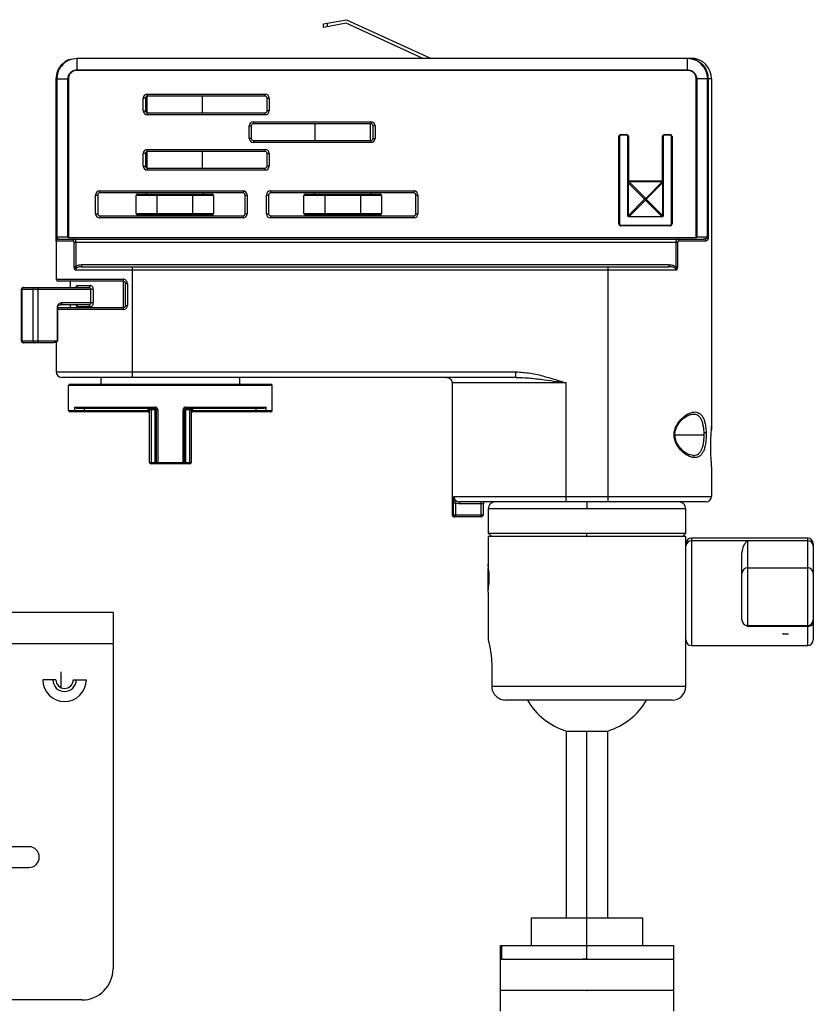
# Model space of a CAD drawing. Header units: millimetres. Extents: x -120 to 136, y -37 to 210.
# Tile 8 of 8: x -1 to 114, y 67 to 210. Entities that reach past the tile are written whole.
import ezdxf

# ---------------------------------------------------------------- set-up
doc = ezdxf.new("R2010")
doc.units = ezdxf.units.MM
doc.header["$PDSIZE"] = -1

msp = doc.modelspace()

# ---------------------------------------------------------------- linework, layer by layer
at = {"color": 7, "linetype": 'Continuous', "lineweight": 25}
for p, q in [((42.98, 209.13), (46.31, 209.74)), ((46.25, 209.22), (42.98, 208.62)), ((43.48, 209.22), (43.48, 208.71)), ((57.24, 204.19), (46.25, 209.22)), ((46.31, 209.74), (58.44, 204.19)), ((42.98, 208.62), (42.98, 209.13)), ((7.34, 204.19), (96.04, 204.19)), ((95.54, 204.11), (7.34, 204.11)), ((7.34, 204.11), (7.34, 202.49)), ((95.54, 204.11), (95.54, 202.49)), ((95.57, 204.19), (95.84, 204.16)), ((7.34, 202.49), (95.54, 202.49)), ((95.54, 202.42), (7.34, 202.42)), ((4.34, 178.34), (4.34, 201.19)), ((4.42, 201.19), (6.04, 201.19)), ((4.42, 201.19), (4.42, 178.34)), ((6.04, 178.34), (6.04, 201.19)), ((6.11, 201.19), (6.11, 178.34)), ((96.83, 178.34), (96.83, 201.19)), ((96.9, 201.19), (96.9, 178.34)), ((98.47, 201.19), (96.9, 201.19)), ((98.47, 178.34), (98.47, 201.19)), ((98.56, 201.19), (98.56, 178.34)), ((99.04, 201.19), (98.56, 201.19)), ((99.04, 201.19), (99.04, 150.98)), ((16.93, 196.59), (16.93, 198.39)), ((17.23, 198.39), (16.93, 198.39)), ((17.23, 198.39), (17.23, 196.59)), ((17.49, 196.29), (17.49, 198.68)), ((17.53, 198.99), (34.53, 198.99)), ((17.53, 198.69), (17.53, 198.99)), ((34.53, 198.69), (17.53, 198.69)), ((25.49, 196.29), (25.49, 198.69)), ((34.53, 198.69), (34.53, 198.99)), ((34.83, 196.59), (34.83, 198.39)), ((34.83, 198.39), (35.13, 198.39)), ((35.13, 198.39), (35.13, 196.59)), ((16.93, 196.59), (17.23, 196.59)), ((35.13, 196.59), (34.83, 196.59)), ((17.53, 195.99), (17.53, 196.29)), ((17.53, 196.29), (34.53, 196.29)), ((34.53, 195.99), (17.53, 195.99)), ((34.53, 195.99), (34.53, 196.29)), ((32.23, 192.59), (32.23, 194.39)), ((32.23, 194.39), (32.53, 194.39)), ((32.53, 194.39), (32.53, 192.59)), ((32.83, 194.99), (49.83, 194.99)), ((32.83, 194.99), (32.83, 194.69)), ((49.83, 194.69), (32.83, 194.69)), ((41.74, 192.29), (41.74, 194.69)), ((49.74, 192.29), (49.74, 194.69)), ((49.83, 194.99), (49.83, 194.69)), ((50.43, 194.39), (50.13, 194.39)), ((50.13, 192.59), (50.13, 194.39)), ((50.43, 194.39), (50.43, 192.59)), ((32.53, 192.59), (32.23, 192.59)), ((32.83, 192.29), (49.83, 192.29)), ((32.83, 192.29), (32.83, 191.99)), ((49.83, 192.29), (49.83, 191.99)), ((50.13, 192.59), (50.43, 192.59)), ((85.64, 180.24), (85.64, 192.84)), ((85.64, 192.84), (85.74, 192.84)), ((85.74, 192.84), (85.74, 180.24)), ((85.94, 193.14), (86.74, 193.14)), ((85.94, 193.14), (85.94, 193.04)), ((86.74, 193.04), (85.94, 193.04)), ((86.74, 193.14), (86.74, 193.04)), ((87.04, 192.84), (86.94, 192.84)), ((86.94, 186.42), (86.94, 192.84)), ((87.04, 192.84), (87.04, 186.42)), ((91.94, 186.42), (91.94, 192.84)), ((92.04, 192.84), (91.94, 192.84)), ((92.04, 192.84), (92.04, 186.42)), ((92.24, 193.14), (93.04, 193.14)), ((92.24, 193.04), (92.24, 193.14)), ((93.04, 193.04), (92.24, 193.04)), ((93.04, 193.04), (93.04, 193.14)), ((93.24, 192.84), (93.34, 192.84)), ((93.24, 180.24), (93.24, 192.84)), ((93.34, 192.84), (93.34, 180.24)), ((17.53, 190.99), (34.53, 190.99)), ((17.53, 190.69), (17.53, 190.99)), ((49.83, 191.99), (32.83, 191.99)), ((34.53, 190.69), (34.53, 190.99)), ((16.93, 188.59), (16.93, 190.39)), ((17.23, 190.39), (16.93, 190.39)), ((17.23, 190.39), (17.23, 188.59)), ((17.49, 188.29), (17.49, 190.68)), ((34.53, 190.69), (17.53, 190.69)), ((25.49, 188.29), (25.49, 190.69)), ((34.83, 190.39), (35.13, 190.39)), ((34.83, 188.59), (34.83, 190.39)), ((35.13, 190.39), (35.13, 188.59)), ((16.93, 188.59), (17.23, 188.59)), ((17.53, 187.99), (17.53, 188.29)), ((17.53, 188.29), (34.53, 188.29)), ((34.53, 187.99), (17.53, 187.99)), ((34.53, 187.99), (34.53, 188.29)), ((35.13, 188.59), (34.83, 188.59)), ((87.04, 186.42), (86.94, 186.42)), ((86.94, 186.14), (86.97, 186.14)), ((86.94, 181.44), (86.94, 186.14)), ((86.97, 186.14), (86.97, 181.44)), ((89.35, 183.79), (86.98, 186.16)), ((87.12, 186.3), (89.53, 183.89)), ((87.14, 186.44), (87.14, 186.31)), ((87.14, 186.44), (91.84, 186.44)), ((87.14, 186.34), (91.84, 186.34)), ((91.84, 186.31), (87.14, 186.31)), ((89.53, 183.89), (91.91, 186.28)), ((91.99, 186.21), (89.6, 183.82)), ((91.84, 186.44), (91.84, 186.31)), ((92.04, 186.42), (91.94, 186.42)), ((92.01, 181.44), (92.01, 186.14)), ((92.01, 186.14), (92.04, 186.14)), ((92.04, 186.14), (92.04, 181.44)), ((10.04, 181.69), (10.04, 184.39)), ((10.04, 184.39), (10.34, 184.39)), ((10.34, 184.39), (10.34, 181.69)), ((10.64, 184.99), (31.34, 184.99)), ((10.64, 184.99), (10.64, 184.69)), ((31.34, 184.69), (10.64, 184.69)), ((27.09, 184.34), (15.89, 184.34)), ((15.89, 181.74), (15.89, 184.34)), ((16.09, 184.54), (26.89, 184.54)), ((18.89, 184.54), (18.89, 181.54)), ((24.09, 181.54), (24.09, 184.54)), ((27.09, 184.34), (27.09, 181.74)), ((31.34, 184.99), (31.34, 184.69)), ((31.64, 184.39), (31.94, 184.39)), ((31.64, 181.69), (31.64, 184.39)), ((31.94, 184.39), (31.94, 181.69)), ((34.72, 181.69), (34.72, 184.39)), ((34.72, 184.39), (35.02, 184.39)), ((35.02, 184.39), (35.02, 181.69)), ((35.32, 184.99), (56.02, 184.99)), ((35.32, 184.99), (35.32, 184.69)), ((56.02, 184.69), (35.32, 184.69)), ((51.34, 184.34), (40.14, 184.34)), ((40.14, 181.74), (40.14, 184.34)), ((40.34, 184.54), (51.14, 184.54)), ((43.14, 184.54), (43.14, 181.54)), ((48.34, 181.54), (48.34, 184.54)), ((51.34, 184.34), (51.34, 181.74)), ((56.02, 184.99), (56.02, 184.69)), ((56.32, 184.39), (56.62, 184.39)), ((56.32, 181.69), (56.32, 184.39)), ((56.62, 184.39), (56.62, 181.69)), ((86.98, 181.41), (89.35, 183.79)), ((89.49, 183.65), (87.12, 181.27)), ((91.87, 181.27), (89.49, 183.65)), ((89.6, 183.82), (92.01, 181.41)), ((10.04, 181.69), (10.34, 181.69)), ((10.64, 181.39), (10.64, 181.09)), ((10.64, 181.39), (31.34, 181.39)), ((31.34, 181.09), (10.64, 181.09)), ((15.89, 181.74), (27.09, 181.74)), ((26.89, 181.54), (16.09, 181.54)), ((31.34, 181.39), (31.34, 181.09)), ((31.64, 181.69), (31.94, 181.69)), ((34.72, 181.69), (35.02, 181.69)), ((35.32, 181.39), (56.02, 181.39)), ((35.32, 181.39), (35.32, 181.09)), ((56.02, 181.09), (35.32, 181.09)), ((40.14, 181.74), (51.34, 181.74)), ((51.14, 181.54), (40.34, 181.54)), ((56.02, 181.39), (56.02, 181.09)), ((56.32, 181.69), (56.62, 181.69)), ((86.94, 181.44), (86.97, 181.44)), ((87.14, 181.27), (91.84, 181.27)), ((87.14, 181.27), (87.14, 181.24)), ((91.84, 181.24), (87.14, 181.24)), ((91.84, 181.27), (91.84, 181.24)), ((92.01, 181.44), (92.04, 181.44)), ((85.64, 180.24), (85.74, 180.24)), ((85.94, 180.04), (85.94, 179.94)), ((85.94, 180.04), (93.04, 180.04)), ((93.04, 179.94), (85.94, 179.94)), ((93.04, 180.04), (93.04, 179.94)), ((93.24, 180.24), (93.34, 180.24)), ((4.34, 178.34), (6.11, 178.34)), ((4.65, 178.04), (97.94, 178.04)), ((6.02, 178.26), (6.1, 178.24)), ((6.1, 178.24), (96.85, 178.24)), ((96.83, 178.34), (98.56, 178.34)), ((96.91, 178.26), (96.85, 178.24)), ((4.34, 177.75), (4.34, 172.23)), ((6.77, 177.74), (4.35, 177.74)), ((6.94, 174.07), (6.94, 177.54)), ((94.11, 177.54), (6.94, 177.54)), ((7.17, 177.54), (7.17, 174.07)), ((93.91, 174), (93.91, 177.54)), ((94.11, 177.54), (94.11, 174)), ((98.22, 177.74), (94.33, 177.74)), ((6.94, 174.07), (7.17, 174.07)), ((8, 174.34), (92.88, 174.34)), ((8, 174.34), (8, 174.04)), ((8, 174.04), (92.88, 174.04)), ((15.34, 174.04), (15.34, 158.04)), ((84.04, 174.04), (84.04, 140.04)), ((92.88, 174.34), (92.88, 174.04)), ((93.91, 174), (94.11, 174)), ((4.34, 172.23), (14.01, 172.23)), ((93.94, 173.54), (7.12, 173.54)), ((-0.41, 171.04), (9.04, 171.04)), ((14.04, 171.93), (4.64, 171.93)), ((6.34, 171.93), (6.34, 171.04)), ((7.42, 171.34), (9.23, 171.34)), ((14.05, 168.13), (14.05, 171.93)), ((14.34, 168.43), (14.34, 171.63)), ((14.34, 171.63), (14.62, 171.63)), ((14.62, 171.63), (14.62, 168.43)), ((-0.71, 170.74), (-0.71, 163.34)), ((9.7, 170.74), (-0.71, 170.74)), ((-0.59, 163.34), (-0.59, 170.74)), ((1.02, 163.34), (1.02, 170.74)), ((1.72, 163.34), (1.72, 170.74)), ((9.33, 168.84), (9.33, 170.74)), ((9.7, 170.74), (9.7, 168.84)), ((4.52, 163.34), (4.52, 168.24)), ((4.56, 163.34), (4.56, 168.24)), ((4.64, 168.13), (14.04, 168.13)), ((4.84, 168.53), (4.97, 168.54)), ((9.04, 168.54), (4.97, 168.54)), ((5.16, 168.84), (9.7, 168.84)), ((6.34, 168.54), (6.34, 168.13)), ((9.23, 168.24), (7.42, 168.24)), ((14.34, 168.43), (14.62, 168.43)), ((14.01, 167.83), (4.56, 167.83)), ((-0.71, 163.34), (4.56, 163.34)), ((3.86, 163.04), (-0.41, 163.04)), ((3.96, 163.04), (3.86, 163.04)), ((3.95, 163.04), (3.86, 163.04)), ((4.34, 163.15), (4.34, 158.84)), ((4.34, 158.84), (70.78, 158.84)), ((70.78, 158.04), (5.14, 158.04)), ((10.84, 157.04), (10.84, 158.04)), ((30.84, 158.04), (30.84, 157.04)), ((70.78, 158.04), (70.78, 158.84)), ((70.78, 158.04), (71.04, 158.03)), ((35.55, 156.84), (6.14, 156.84)), ((6.14, 153.24), (6.14, 156.84)), ((6.34, 157.04), (35.35, 157.04)), ((35.55, 153.24), (35.55, 156.84)), ((78.04, 157.24), (61.55, 157.24)), ((61.55, 157.24), (61.55, 138.19)), ((78.04, 140.04), (78.04, 157.24)), ((7.02, 153.74), (18.61, 153.74)), ((7.02, 153.24), (7.02, 153.74)), ((23.07, 153.74), (34.67, 153.74)), ((34.67, 153.24), (34.67, 153.74)), ((6.14, 153.24), (17.84, 153.24)), ((17.64, 153.04), (6.34, 153.04)), ((18.64, 153.54), (7.49, 153.54)), ((8.43, 153.04), (8.43, 153.54)), ((17.64, 153.04), (17.64, 153.54)), ((19.02, 153.34), (17.84, 153.34)), ((17.84, 145.74), (17.84, 153.34)), ((18.04, 153.54), (18.04, 145.54)), ((18.64, 145.54), (18.64, 153.54)), ((18.84, 145.74), (18.84, 153.34)), ((19.02, 153.34), (19.02, 145.74)), ((22.67, 145.74), (22.67, 153.34)), ((23.84, 153.34), (22.67, 153.34)), ((22.84, 153.34), (22.84, 145.74)), ((34.2, 153.54), (23.04, 153.54)), ((23.04, 153.54), (23.04, 145.54)), ((23.64, 145.54), (23.64, 153.54)), ((23.84, 153.34), (23.84, 145.74)), ((23.84, 153.24), (35.55, 153.24)), ((24.04, 153.54), (24.04, 153.04)), ((35.35, 153.04), (24.04, 153.04)), ((33.26, 153.04), (33.26, 153.54)), ((96.36, 152.69), (96.22, 152.71)), ((93.76, 149.74), (97.97, 149.74)), ((97.97, 149.74), (97.97, 150.07)), ((17.84, 145.74), (23.84, 145.74)), ((23.64, 145.54), (18.04, 145.54)), ((99.04, 145.1), (99.04, 140.84)), ((61.73, 138.19), (61.73, 139.92)), ((61.73, 139.92), (62.03, 139.92)), ((61.81, 140.84), (99.04, 140.84)), ((62.03, 139.92), (62.03, 137.89)), ((98.24, 140.04), (62.64, 140.04)), ((62.64, 140.04), (62.64, 139.74)), ((66.04, 139.74), (62.64, 139.74)), ((65.74, 137.89), (65.74, 140.04)), ((66.04, 139.74), (66.04, 138.19)), ((81.01, 140.04), (81.01, 139.04)), ((61.55, 138.19), (66.04, 138.19)), ((66.77, 139.04), (66.77, 135.54)), ((95.32, 139.04), (66.77, 139.04)), ((95.32, 135.54), (95.32, 139.04)), ((65.74, 137.89), (61.85, 137.89)), ((66.77, 135.54), (67.27, 135.04)), ((66.77, 135.54), (95.32, 135.54)), ((81.01, 135.04), (81.01, 135.54)), ((94.82, 135.04), (95.32, 135.54)), ((66.74, 135.04), (66.74, 131.06)), ((95.34, 135.04), (66.74, 135.04)), ((95.34, 113.39), (95.34, 135.04)), ((112.94, 134.79), (96.14, 134.79)), ((96.14, 134.79), (96.14, 119.29)), ((96.14, 134.44), (112.94, 134.44)), ((104.24, 134.44), (104.24, 122.03)), ((112.94, 119.29), (112.94, 134.79)), ((113.74, 133.99), (113.74, 120.09)), ((103.44, 122.98), (103.44, 132.65)), ((66.75, 130.74), (66.74, 130.75)), ((66.74, 130.28), (66.79, 130.67)), ((66.74, 127.24), (66.74, 130.28)), ((66.84, 129.94), (66.84, 128.14)), ((95.31, 130.07), (95.34, 130.07)), ((104.24, 130.49), (112.94, 130.49)), ((66.74, 127.53), (66.8, 127.48)), ((66.74, 127.24), (66.77, 127.21)), ((66.74, 127.01), (66.74, 120.14)), ((12.55, 124.04), (-119.95, 124.04)), ((12.55, 124.04), (12.55, 72.54)), ((104.24, 122.03), (104.06, 122.22)), ((104.24, 122.18), (112.94, 122.18)), ((112.94, 122.03), (104.24, 122.03)), ((12.55, 119.54), (-119.95, 119.54)), ((96.14, 119.29), (112.94, 119.29)), ((5.05, 113.19), (5.05, 115.48)), ((67.28, 116.34), (67.28, 113.39)), ((4.3, 114.33), (2.4, 114.33)), ((6.8, 114.33), (8.7, 114.33)), ((67.28, 113.39), (95.34, 113.39)), ((93.34, 111.39), (69.35, 111.39)), ((78.04, 106.92), (78.04, 79.92)), ((78.04, 106.92), (84.04, 106.92)), ((81.04, 75.92), (81.04, 106.92)), ((84.04, 79.92), (84.04, 106.92)), ((0.4, 90.19), (-13.15, 90.19)), ((-13.15, 87.19), (0.4, 87.19)), ((73.04, 79.92), (89.04, 79.92)), ((73.04, 75.92), (73.04, 79.92)), ((89.04, 79.92), (89.04, 75.92)), ((68.54, 66.42), (68.54, 75.92)), ((68.54, 75.92), (93.54, 75.92)), ((68.7, 75.92), (68.7, 73.92)), ((93.54, 75.92), (93.54, 66.42)), ((68.54, 73.92), (93.54, 73.92)), ((93.54, 69.42), (68.54, 69.42)), ((8.05, 68.04), (-102.5, 68.04))]:
    msp.add_line(p, q, dxfattribs=at)
at = {"color": 7, "linetype": 'Continuous'}
for p, q in [((81.04, 135.04), (77.03, 135.04)), ((109.4, 120.95), (110.17, 120.95)), ((81.04, 73.92), (81.04, 81.95)), ((81.04, 73.92), (80.42, 73.92)), ((81.04, 69.42), (79.73, 69.42))]:
    msp.add_line(p, q, dxfattribs=at)
at = {"color": 7, "linetype": 'Continuous', "lineweight": 25, "flags": 128}
for points in [[(86.95, 186.19), (86.95, 186.19), (86.95, 186.18), (86.95, 186.18), (86.96, 186.18), (86.96, 186.17), (86.96, 186.17), (86.97, 186.17), (86.98, 186.16)], [(87.09, 186.33), (87.09, 186.33), (87.1, 186.33), (87.1, 186.33), (87.1, 186.32), (87.11, 186.32), (87.11, 186.32), (87.11, 186.31), (87.12, 186.3)], [(86.98, 181.41), (86.97, 181.41), (86.96, 181.4), (86.96, 181.4), (86.96, 181.4), (86.95, 181.39), (86.95, 181.39), (86.95, 181.39), (86.95, 181.39)], [(87.12, 181.27), (87.11, 181.26), (87.11, 181.26), (87.11, 181.25), (87.1, 181.25), (87.1, 181.25), (87.1, 181.24), (87.09, 181.24), (87.09, 181.24)], [(91.87, 181.27), (91.87, 181.26), (91.88, 181.26), (91.88, 181.25), (91.88, 181.25), (91.89, 181.25), (91.89, 181.24), (91.89, 181.24), (91.9, 181.24)], [(92.01, 181.41), (92.02, 181.41), (92.02, 181.4), (92.03, 181.4), (92.03, 181.4), (92.03, 181.39), (92.04, 181.39), (92.04, 181.39), (92.04, 181.39)], [(1.53, 171.04), (1.57, 171.03), (1.6, 171.01), (1.64, 170.99), (1.67, 170.95), (1.69, 170.9), (1.71, 170.85), (1.72, 170.8), (1.72, 170.74)], [(9.23, 171.34), (9.23, 171.28), (9.21, 171.22), (9.2, 171.17), (9.17, 171.12), (9.14, 171.09), (9.11, 171.06), (9.07, 171.04), (9.04, 171.04)], [(4.64, 168.13), (4.59, 168.12), (4.56, 168.12)], [(9.23, 168.24), (9.23, 168.3), (9.21, 168.35), (9.2, 168.4), (9.17, 168.45), (9.14, 168.49), (9.11, 168.51), (9.07, 168.53), (9.04, 168.54)], [(1.72, 163.34), (1.72, 163.28), (1.71, 163.22), (1.69, 163.17), (1.67, 163.12), (1.64, 163.09), (1.6, 163.06), (1.57, 163.04), (1.53, 163.04)], [(113.74, 122.55), (113.73, 122.45), (113.68, 122.35), (113.61, 122.26), (113.51, 122.18), (113.39, 122.12), (113.25, 122.07), (113.1, 122.04), (112.94, 122.03)]]:
    msp.add_lwpolyline(points, dxfattribs=at)
at = {"color": 7, "linetype": 'Continuous', "lineweight": 25}
for centre, radius, start, end in [((7.34, 201.19), 3, 111.8243, 125.4448), ((96.04, 201.19), 3, 0, 90), ((17.53, 198.39), 0.6, 90, 180), ((17.53, 198.39), 0.3, 90, 180), ((34.53, 198.39), 0.6, 360, 90), ((34.53, 198.39), 0.3, 0, 90), ((17.53, 196.59), 0.6, 180, 270), ((17.53, 196.59), 0.3, 180, 270), ((34.53, 196.59), 0.6, 270, 360), ((34.53, 196.59), 0.3, 270, 0), ((32.83, 194.39), 0.6, 90, 180), ((32.83, 194.39), 0.3, 90, 180), ((49.83, 194.39), 0.6, 360, 90), ((49.83, 194.39), 0.3, 0, 90), ((32.83, 192.59), 0.6, 180, 270), ((32.83, 192.59), 0.3, 180, 270), ((49.83, 192.59), 0.6, 270, 0), ((49.83, 192.59), 0.3, 270, 360), ((85.94, 192.84), 0.3, 90, 180), ((85.94, 192.84), 0.2, 90, 180), ((86.74, 192.84), 0.3, 360, 90), ((86.74, 192.84), 0.2, 360, 90), ((92.24, 192.84), 0.3, 90, 180), ((92.24, 192.84), 0.2, 90, 180), ((93.04, 192.84), 0.3, 0, 90), ((93.04, 192.84), 0.2, 0, 90), ((17.53, 190.39), 0.6, 90, 180), ((34.53, 190.39), 0.6, 0, 90), ((17.53, 190.39), 0.3, 90, 180), ((34.53, 190.39), 0.3, 0, 90), ((17.53, 188.59), 0.6, 180, 270), ((17.53, 188.59), 0.3, 180, 270), ((34.53, 188.59), 0.6, 270, 360), ((34.53, 188.59), 0.3, 270, 0), ((87.14, 186.14), 0.3, 90, 109.4712), ((91.84, 186.14), 0.3, 70.5288, 90), ((91.95, 186.23), 0.0619, 55.1431, 124.8569), ((91.84, 186.13), 0.164, 27.2738, 62.7262), ((91.93, 186.24), 0.0619, 325.1431, 34.8569), ((10.64, 184.39), 0.6, 90, 180), ((10.64, 184.39), 0.3, 90, 180), ((16.09, 184.34), 0.2, 90, 180), ((17.29, 184.74), 0.2, 270, 345.5225), ((25.69, 184.74), 0.2, 194.4775, 270), ((26.89, 184.34), 0.2, 0, 90), ((31.34, 184.39), 0.6, 0, 90), ((31.34, 184.39), 0.3, 0, 90), ((35.32, 184.39), 0.6, 90, 180), ((35.32, 184.39), 0.3, 90, 180), ((40.34, 184.34), 0.2, 90, 180), ((41.54, 184.74), 0.2, 270, 345.5225), ((49.94, 184.74), 0.2, 194.4775, 270), ((51.14, 184.34), 0.2, 0, 90), ((56.02, 184.39), 0.6, 0, 90), ((56.02, 184.39), 0.3, 360, 90), ((89.45, 183.75), 0.164, 27.2738, 62.7262), ((10.64, 181.69), 0.6, 180, 270), ((10.64, 181.69), 0.3, 180, 270), ((16.09, 181.74), 0.2, 180, 270), ((17.29, 181.34), 0.2, 14.4775, 90), ((25.69, 181.34), 0.2, 90, 165.5225), ((26.89, 181.74), 0.2, 270, 360), ((31.34, 181.69), 0.6, 270, 360), ((31.34, 181.69), 0.3, 270, 0), ((35.32, 181.69), 0.6, 180, 270), ((35.32, 181.69), 0.3, 180, 270), ((40.34, 181.74), 0.2, 180, 270), ((41.54, 181.34), 0.2, 14.4775, 90), ((49.94, 181.34), 0.2, 90, 165.5225), ((51.14, 181.74), 0.2, 270, 0), ((56.02, 181.69), 0.6, 270, 360), ((56.02, 181.69), 0.3, 270, 360), ((85.94, 180.24), 0.3, 180, 270), ((85.94, 180.24), 0.2, 180, 270), ((93.04, 180.24), 0.3, 270, 0), ((93.04, 180.24), 0.2, 270, 0), ((4.64, 177.75), 0.297, 99.6086, 179.7157), ((4.65, 177.74), 0.3, 90.0057, 180.0057), ((7.04, 177.77), 0.273, 97.9349, 186.1789), ((94.07, 177.78), 0.267, 351.4293, 77.447), ((97.93, 177.75), 0.292, 358.4286, 88.3373), ((4.64, 172.23), 0.3, 180, 270), ((14.65, 172.15), 0.649, 173.461, 200.3935), ((-0.41, 170.74), 0.3, 90, 180), ((-0.32, 170.77), 0.272, 98.6503, 186.5975), ((1.29, 170.77), 0.272, 98.6503, 186.5975), ((7.14, 171.32), 0.282, 274.4445, 3.8431), ((7.14, 168.26), 0.282, 356.1569, 85.5555), ((14.65, 167.9), 0.649, 159.6065, 186.539), ((-0.41, 163.34), 0.3, 180, 270), ((-0.32, 163.31), 0.272, 173.4025, 261.3497), ((1.29, 163.31), 0.272, 173.4025, 261.3497), ((5.14, 158.84), 0.8, 180, 270), ((6.34, 156.84), 0.2, 90, 180), ((35.35, 156.84), 0.2, 0, 90), ((18.97, 153.69), 0.356, 172.1094, 205.1361), ((22.72, 153.69), 0.356, 334.8639, 7.8906), ((6.34, 153.24), 0.2, 180, 270), ((7.21, 153.23), 0.194, 178.2882, 268.1792), ((17.64, 153.34), 0.2, 360, 90), ((17.64, 152.84), 0.2, 0, 90), ((24.04, 153.34), 0.2, 90, 180), ((24.04, 152.84), 0.2, 90, 180), ((34.48, 153.23), 0.194, 271.8208, 1.7118), ((35.35, 153.24), 0.2, 270, 0), ((97.96, 151.34), 1.28, 270.1744, 283.0532), ((18.04, 145.74), 0.2, 180, 270), ((19.04, 145.74), 0.2, 180, 270), ((19.44, 145.69), 0.424, 173.3398, 200.8053), ((22.25, 145.69), 0.424, 339.1947, 6.6602), ((22.64, 145.74), 0.2, 270, 0), ((23.64, 145.74), 0.2, 270, 0), ((66.34, 139.74), 0.3, 90, 180), ((67.77, 139.04), 1, 90, 180), ((94.32, 139.04), 1, 0, 90), ((98.24, 140.84), 0.8, 270, 0), ((62.03, 138.19), 0.298, 179.6772, 269.6736), ((65.74, 138.19), 0.3, 270, 0), ((96.14, 133.99), 0.8, 90, 180), ((96.13, 133.65), 0.782, 88.7023, 178.6406), ((112.94, 133.99), 0.8, 0, 90), ((112.96, 133.65), 0.782, 1.3594, 91.2977), ((104.23, 129.71), 0.782, 88.7023, 178.6406), ((112.96, 129.71), 0.782, 1.3594, 91.2977), ((104.24, 122.98), 0.8, 180, 270), ((112.94, 122.98), 0.8, 270, 0), ((96.14, 120.09), 0.8, 180, 270), ((112.94, 120.09), 0.8, 270, 0), ((5.55, 114.33), 3.15, 180, 0), ((5.55, 114.33), 1.7, 180, 0), ((5.55, 114.33), 1.25, 180, 0), ((93.34, 113.39), 2, 270, 0), ((81.04, 116.46), 10, 210.5002, 252.5424), ((81.04, 116.46), 10, 287.4576, 329.4998), ((0.4, 88.69), 1.5, 270, 90), ((8.05, 72.54), 4.5, 270, 0)]:
    msp.add_arc(centre, radius, start, end, dxfattribs=at)
for points in [[(4.34, 201.19), (4.39, 201.58), (4.48, 202.37), (5.17, 203.36), (6.16, 204.05), (6.95, 204.14), (7.34, 204.19)], [(7.34, 204.19), (7.34, 204.18), (7.34, 204.18), (7.34, 204.13), (7.34, 204.11)], [(7.34, 202.49), (7.34, 202.49), (7.34, 202.48), (7.34, 202.46), (7.34, 202.44), (7.34, 202.42), (7.34, 202.42)], [(95.54, 202.49), (95.54, 202.49), (95.54, 202.48), (95.54, 202.46), (95.54, 202.44), (95.54, 202.42), (95.54, 202.42)], [(4.34, 201.19), (4.35, 201.19), (4.35, 201.19), (4.4, 201.19), (4.42, 201.19)], [(6.04, 201.19), (6.04, 201.19), (6.05, 201.19), (6.07, 201.19), (6.09, 201.19), (6.11, 201.19), (6.11, 201.19)], [(96.9, 201.19), (96.89, 201.19), (96.87, 201.19), (96.84, 201.19), (96.83, 201.19)], [(98.47, 201.19), (98.49, 201.19), (98.53, 201.19), (98.55, 201.19), (98.56, 201.19)], [(4.56, 168.24), (4.56, 168.24), (4.56, 168.24), (4.55, 168.24), (4.54, 168.24), (4.53, 168.24), (4.52, 168.24)], [(5.16, 168.84), (5.16, 168.8), (5.15, 168.72), (5.11, 168.62), (5.04, 168.55), (4.99, 168.54), (4.97, 168.54)]]:
    msp.add_open_spline(points, degree=3, dxfattribs=at)
for points, knots in [([(7.34, 204.11), (6.96, 204.07), (6.2, 203.98), (5.23, 203.31), (4.55, 202.34), (4.47, 201.57), (4.42, 201.19)], [0, 0, 0, 0, 0.248345, 0.498224, 0.748881, 1, 1, 1, 1]), ([(95.57, 204.19), (95.57, 204.19), (95.57, 204.19), (95.57, 204.19), (95.56, 204.19), (95.56, 204.19), (95.56, 204.18), (95.55, 204.17), (95.55, 204.13), (95.54, 204.11)], [0, 0, 0, 0, 0.013125, 0.026625, 0.058279, 0.117079, 0.241397, 0.485474, 1, 1, 1, 1]), ([(98.47, 201.19), (98.42, 201.57), (98.33, 202.34), (97.65, 203.31), (96.69, 203.98), (95.93, 204.07), (95.54, 204.11)], [0, 0, 0, 0, 0.249805, 0.49996, 0.749808, 1, 1, 1, 1]), ([(95.58, 204.19), (95.58, 204.19), (95.57, 204.19), (95.57, 204.19), (95.57, 204.19)], [0, 0, 0, 0, 0.56, 1, 1, 1, 1]), ([(95.84, 204.16), (95.97, 204.15), (96.29, 204.13), (96.94, 203.89), (97.59, 203.46), (98.07, 202.86), (98.45, 202.17), (98.52, 201.58), (98.56, 201.19)], [0, 0, 0, 0, 0.083553, 0.221111, 0.468852, 0.604813, 0.738836, 1, 1, 1, 1]), ([(6.04, 201.19), (6.06, 201.36), (6.1, 201.7), (6.4, 202.13), (6.83, 202.43), (7.17, 202.47), (7.34, 202.49)], [0, 0, 0, 0, 0.251119, 0.501776, 0.751655, 1, 1, 1, 1]), ([(7.34, 202.42), (7.16, 202.39), (6.8, 202.35), (6.4, 202.02), (6.16, 201.61), (6.13, 201.33), (6.11, 201.19)], [0, 0, 0, 0, 0.279643, 0.558893, 0.778927, 1, 1, 1, 1]), ([(95.54, 202.49), (95.72, 202.47), (96.07, 202.44), (96.44, 202.19), (96.67, 201.93), (96.8, 201.7), (96.88, 201.45), (96.89, 201.27), (96.9, 201.19)], [0, 0, 0, 0, 0.249304, 0.498437, 0.623173, 0.748761, 0.873801, 1, 1, 1, 1]), ([(96.83, 201.19), (96.81, 201.37), (96.76, 201.74), (96.4, 202.14), (95.98, 202.38), (95.69, 202.4), (95.54, 202.42)], [0, 0, 0, 0, 0.279407, 0.558601, 0.77883, 1, 1, 1, 1]), ([(87.04, 186.42), (87.04, 186.4), (87.02, 186.35), (86.98, 186.29), (86.95, 186.22), (86.95, 186.17), (86.94, 186.14)], [0, 0, 0, 0, 0.236836, 0.499508, 0.704804, 1, 1, 1, 1]), ([(86.94, 186.14), (86.94, 186.18), (86.94, 186.23), (86.94, 186.34), (86.94, 186.39), (86.94, 186.42)], [0, 0, 0, 0, 0.558916, 0.779622, 1, 1, 1, 1]), ([(86.94, 186.14), (86.94, 186.15), (86.95, 186.16), (86.95, 186.18), (86.95, 186.19)], [0, 0, 0, 0, 0.558905, 1, 1, 1, 1]), ([(86.95, 186.19), (86.96, 186.21), (86.97, 186.24), (87, 186.28), (87.04, 186.31), (87.08, 186.32), (87.09, 186.33)], [0, 0, 0, 0, 0.250524, 0.5, 0.749476, 1, 1, 1, 1]), ([(86.95, 186.17), (86.95, 186.17), (86.95, 186.2), (86.96, 186.22), (86.96, 186.23)], [0, 0, 0, 0, 0.266871, 1, 1, 1, 1]), ([(86.98, 186.16), (86.98, 186.16), (86.97, 186.15), (86.97, 186.14), (86.97, 186.14)], [0, 0, 0, 0, 0.56384, 1, 1, 1, 1]), ([(87.12, 186.3), (87.1, 186.3), (87.07, 186.28), (87.03, 186.25), (87, 186.21), (86.98, 186.18), (86.98, 186.16)], [0, 0, 0, 0, 0.250524, 0.5, 0.749476, 1, 1, 1, 1]), ([(87.09, 186.33), (87.1, 186.33), (87.12, 186.34), (87.14, 186.34), (87.14, 186.34)], [0, 0, 0, 0, 0.560974, 1, 1, 1, 1]), ([(87.14, 186.31), (87.14, 186.31), (87.13, 186.31), (87.12, 186.31), (87.12, 186.3)], [0, 0, 0, 0, 0.5556894, 1, 1, 1, 1]), ([(91.84, 186.34), (91.86, 186.34), (91.88, 186.33), (91.92, 186.32), (91.96, 186.31), (91.98, 186.29), (91.99, 186.28)], [0, 0, 0, 0, 0.234895, 0.478615, 0.733086, 1, 1, 1, 1]), ([(91.91, 186.28), (91.91, 186.28), (91.9, 186.29), (91.88, 186.3), (91.86, 186.31), (91.84, 186.31)], [0, 0, 0, 0, 0.302998, 0.589058, 1, 1, 1, 1]), ([(92.04, 186.14), (92.04, 186.17), (92.04, 186.22), (92, 186.29), (91.97, 186.35), (91.95, 186.4), (91.94, 186.42)], [0, 0, 0, 0, 0.295167, 0.500505, 0.763155, 1, 1, 1, 1]), ([(91.99, 186.28), (91.99, 186.27), (92.01, 186.25), (92.03, 186.21), (92.04, 186.18), (92.04, 186.15), (92.04, 186.14)], [0, 0, 0, 0, 0.266914, 0.521385, 0.765105, 1, 1, 1, 1]), ([(92.01, 186.14), (92.01, 186.14), (92.01, 186.16), (92, 186.19), (91.99, 186.2), (91.99, 186.21)], [0, 0, 0, 0, 0.2581585, 0.5330905, 1, 1, 1, 1]), ([(92.03, 186.23), (92.03, 186.22), (92.04, 186.19), (92.04, 186.15), (92.04, 186.14)], [0, 0, 0, 0, 0.502262, 1, 1, 1, 1]), ([(92.04, 186.42), (92.04, 186.39), (92.04, 186.32), (92.04, 186.22), (92.04, 186.17), (92.04, 186.14)], [0, 0, 0, 0, 0.279573, 0.559639, 1, 1, 1, 1]), ([(89.35, 183.79), (89.36, 183.79), (89.38, 183.79), (89.41, 183.79), (89.42, 183.79)], [0, 0, 0, 0, 0.5625597, 1, 1, 1, 1]), ([(89.42, 183.79), (89.42, 183.8), (89.44, 183.82), (89.47, 183.84), (89.5, 183.87), (89.52, 183.89), (89.53, 183.89)], [0, 0, 0, 0, 0.246459, 0.49449, 0.745286, 1, 1, 1, 1]), ([(89.49, 183.71), (89.49, 183.71), (89.49, 183.72), (89.49, 183.74), (89.48, 183.75), (89.47, 183.76), (89.46, 183.77), (89.44, 183.78), (89.43, 183.79), (89.42, 183.79), (89.42, 183.79)], [0, 0, 0, 0, 0.124712, 0.249805, 0.374047, 0.499864, 0.625515, 0.749595, 0.875122, 1, 1, 1, 1]), ([(89.6, 183.82), (89.59, 183.81), (89.58, 183.79), (89.55, 183.76), (89.52, 183.73), (89.5, 183.72), (89.49, 183.71)], [0, 0, 0, 0, 0.254714, 0.50551, 0.753541, 1, 1, 1, 1]), ([(89.49, 183.65), (89.49, 183.66), (89.49, 183.68), (89.49, 183.7), (89.49, 183.71)], [0, 0, 0, 0, 0.5625597, 1, 1, 1, 1]), ([(86.95, 181.39), (86.95, 181.39), (86.94, 181.41), (86.94, 181.43), (86.94, 181.44)], [0, 0, 0, 0, 0.560974, 1, 1, 1, 1]), ([(87.09, 181.24), (87.08, 181.25), (87.04, 181.26), (87, 181.29), (86.97, 181.34), (86.96, 181.37), (86.95, 181.39)], [0, 0, 0, 0, 0.250524, 0.5, 0.749476, 1, 1, 1, 1]), ([(86.97, 181.44), (86.97, 181.43), (86.97, 181.42), (86.98, 181.41), (86.98, 181.41)], [0, 0, 0, 0, 0.555689, 1, 1, 1, 1]), ([(86.98, 181.41), (86.98, 181.4), (87, 181.37), (87.03, 181.32), (87.07, 181.29), (87.1, 181.28), (87.12, 181.27)], [0, 0, 0, 0, 0.250524, 0.5, 0.749476, 1, 1, 1, 1]), ([(87.14, 181.24), (87.13, 181.24), (87.12, 181.24), (87.1, 181.24), (87.09, 181.24)], [0, 0, 0, 0, 0.558905, 1, 1, 1, 1]), ([(87.12, 181.27), (87.12, 181.27), (87.13, 181.27), (87.14, 181.27), (87.14, 181.27)], [0, 0, 0, 0, 0.56384, 1, 1, 1, 1]), ([(91.84, 181.27), (91.85, 181.27), (91.86, 181.27), (91.87, 181.27), (91.87, 181.27)], [0, 0, 0, 0, 0.555689, 1, 1, 1, 1]), ([(91.9, 181.24), (91.89, 181.24), (91.87, 181.24), (91.85, 181.24), (91.84, 181.24)], [0, 0, 0, 0, 0.5609744, 1, 1, 1, 1]), ([(91.87, 181.27), (91.89, 181.28), (91.92, 181.29), (91.96, 181.32), (91.99, 181.37), (92, 181.4), (92.01, 181.41)], [0, 0, 0, 0, 0.250524, 0.5, 0.749476, 1, 1, 1, 1]), ([(92.04, 181.39), (92.03, 181.37), (92.02, 181.34), (91.99, 181.29), (91.95, 181.26), (91.91, 181.25), (91.9, 181.24)], [0, 0, 0, 0, 0.250524, 0.5, 0.749476, 1, 1, 1, 1]), ([(92.01, 181.41), (92.01, 181.42), (92.01, 181.42), (92.01, 181.43), (92.01, 181.44)], [0, 0, 0, 0, 0.56384, 1, 1, 1, 1]), ([(92.04, 181.44), (92.04, 181.43), (92.04, 181.41), (92.04, 181.39), (92.04, 181.39)], [0, 0, 0, 0, 0.558905, 1, 1, 1, 1]), ([(4.34, 177.75), (4.34, 177.78), (4.34, 177.82), (4.34, 177.97), (4.34, 178.16), (4.34, 178.28), (4.34, 178.34)], [0, 0, 0, 0, 0.319303, 0.619517, 0.823328, 1, 1, 1, 1]), ([(4.59, 178.05), (4.55, 178.07), (4.49, 178.09), (4.44, 178.21), (4.42, 178.29), (4.42, 178.32), (4.42, 178.34)], [0, 0, 0, 0, 0.622339, 0.842635, 0.926519, 1, 1, 1, 1]), ([(4.65, 178.04), (4.64, 178.04), (4.62, 178.04), (4.6, 178.04), (4.59, 178.05)], [0, 0, 0, 0, 0.560017, 1, 1, 1, 1]), ([(6.02, 178.26), (6.03, 178.28), (6.04, 178.3), (6.04, 178.33), (6.04, 178.34)], [0, 0, 0, 0, 0.565085, 1, 1, 1, 1]), ([(6.11, 178.34), (6.11, 178.32), (6.11, 178.28), (6.1, 178.25), (6.1, 178.24)], [0, 0, 0, 0, 0.55675, 1, 1, 1, 1]), ([(7, 178.04), (7.01, 178.03), (7.04, 178.03), (7.08, 177.98), (7.11, 177.91), (7.14, 177.82), (7.15, 177.73), (7.16, 177.63), (7.17, 177.57), (7.17, 177.54)], [0, 0, 0, 0, 0.160604, 0.297285, 0.498268, 0.631359, 0.759067, 0.881796, 1, 1, 1, 1]), ([(93.91, 177.54), (93.91, 177.57), (93.91, 177.63), (93.92, 177.73), (93.94, 177.82), (93.98, 177.92), (94.02, 177.98), (94.08, 178.03), (94.11, 178.03), (94.12, 178.04)], [0, 0, 0, 0, 0.117317, 0.239507, 0.367351, 0.501532, 0.703112, 0.839704, 1, 1, 1, 1]), ([(96.85, 178.24), (96.84, 178.26), (96.83, 178.29), (96.83, 178.32), (96.83, 178.34)], [0, 0, 0, 0, 0.5645332, 1, 1, 1, 1]), ([(96.9, 178.34), (96.9, 178.32), (96.9, 178.3), (96.91, 178.27), (96.91, 178.26)], [0, 0, 0, 0, 0.55113, 1, 1, 1, 1]), ([(98.47, 178.34), (98.47, 178.33), (98.47, 178.31), (98.46, 178.28), (98.44, 178.22), (98.36, 178.14), (98.19, 178.05), (98.04, 178.04), (97.94, 178.04)], [0, 0, 0, 0, 0.020115, 0.041363, 0.090341, 0.227579, 0.499888, 1, 1, 1, 1]), ([(98.56, 178.34), (98.56, 178.31), (98.56, 178.25), (98.55, 178.14), (98.51, 177.98), (98.41, 177.78), (98.3, 177.75), (98.22, 177.74)], [0, 0, 0, 0, 0.058459, 0.117989, 0.251977, 0.501561, 1, 1, 1, 1]), ([(4.35, 177.74), (4.35, 177.74), (4.34, 177.74), (4.34, 177.75), (4.34, 177.75)], [0, 0, 0, 0, 0.5599088, 1, 1, 1, 1]), ([(6.94, 177.54), (6.93, 177.56), (6.93, 177.61), (6.9, 177.66), (6.85, 177.72), (6.8, 177.73), (6.77, 177.74)], [0, 0, 0, 0, 0.1856117, 0.373481, 0.5619525, 1, 1, 1, 1]), ([(94.33, 177.74), (94.28, 177.73), (94.21, 177.72), (94.14, 177.64), (94.11, 177.59), (94.11, 177.55), (94.11, 177.54)], [0, 0, 0, 0, 0.497923, 0.748554, 0.874506, 1, 1, 1, 1]), ([(7.12, 173.54), (7.09, 173.57), (7.03, 173.63), (6.98, 173.76), (6.94, 173.91), (6.94, 174.02), (6.94, 174.07)], [0, 0, 0, 0, 0.250709, 0.500828, 0.745983, 1, 1, 1, 1]), ([(7.17, 174.07), (7.14, 173.99), (7.09, 173.82), (7.11, 173.64), (7.12, 173.54)], [0, 0, 0, 0, 0.437413, 1, 1, 1, 1]), ([(8, 174.04), (7.81, 174.02), (7.57, 174), (7.31, 173.87), (7.2, 173.77), (7.13, 173.66), (7.12, 173.58), (7.12, 173.54)], [0, 0, 0, 0, 0.498323, 0.652536, 0.78435, 0.897871, 1, 1, 1, 1]), ([(7.17, 174.07), (7.31, 174.16), (7.57, 174.31), (7.86, 174.33), (8, 174.34)], [0, 0, 0, 0, 0.560312, 1, 1, 1, 1]), ([(92.88, 174.34), (93.08, 174.32), (93.46, 174.3), (93.77, 174.09), (93.91, 174)], [0, 0, 0, 0, 0.557903, 1, 1, 1, 1]), ([(93.94, 173.54), (93.94, 173.56), (93.93, 173.6), (93.9, 173.68), (93.82, 173.78), (93.68, 173.88), (93.37, 174.01), (93.09, 174.02), (92.88, 174.04)], [0, 0, 0, 0, 0.045178, 0.092872, 0.201794, 0.336476, 0.501432, 1, 1, 1, 1]), ([(93.91, 174), (93.93, 173.93), (93.97, 173.78), (93.95, 173.62), (93.94, 173.54)], [0, 0, 0, 0, 0.444442, 1, 1, 1, 1]), ([(94.11, 174), (94.1, 173.9), (94.09, 173.76), (94.01, 173.61), (93.96, 173.56), (93.94, 173.54)], [0, 0, 0, 0, 0.5569073, 0.7780735, 1, 1, 1, 1]), ([(14.62, 171.63), (14.62, 171.67), (14.62, 171.75), (14.57, 171.9), (14.45, 172.07), (14.25, 172.2), (14.09, 172.22), (14.01, 172.23)], [0, 0, 0, 0, 0.1256253, 0.2514802, 0.5005357, 0.750123, 1, 1, 1, 1]), ([(7.2, 171.01), (7.2, 171.01), (7.19, 171.03), (7.17, 171.03), (7.14, 171.03)], [0, 0, 0, 0, 0.090554, 1, 1, 1, 1]), ([(7.42, 171.34), (7.41, 171.33), (7.37, 171.33), (7.3, 171.28), (7.22, 171.19), (7.2, 171.07), (7.18, 171.02)], [0, 0, 0, 0, 0.183842, 0.370306, 0.736954, 1, 1, 1, 1]), ([(9.04, 171.04), (9.07, 171.03), (9.14, 171.02), (9.23, 170.97), (9.28, 170.91), (9.31, 170.85), (9.33, 170.79), (9.33, 170.76), (9.33, 170.74)], [0, 0, 0, 0, 0.250182, 0.499048, 0.637803, 0.767049, 0.88749, 1, 1, 1, 1]), ([(9.7, 170.74), (9.69, 170.82), (9.68, 170.97), (9.57, 171.17), (9.44, 171.28), (9.32, 171.33), (9.26, 171.33), (9.23, 171.34)], [0, 0, 0, 0, 0.250557, 0.49968, 0.748611, 0.87513, 1, 1, 1, 1]), ([(14.04, 171.93), (14.08, 171.92), (14.16, 171.91), (14.26, 171.85), (14.32, 171.77), (14.34, 171.69), (14.34, 171.65), (14.34, 171.63)], [0, 0, 0, 0, 0.257968, 0.499178, 0.742925, 0.869889, 1, 1, 1, 1]), ([(4.52, 168.24), (4.53, 168.3), (4.55, 168.42), (4.65, 168.59), (4.78, 168.74), (4.97, 168.82), (5.09, 168.83), (5.16, 168.84)], [0, 0, 0, 0, 0.159292, 0.334725, 0.557623, 0.764093, 1, 1, 1, 1]), ([(4.56, 168.24), (4.56, 168.26), (4.56, 168.32), (4.59, 168.39), (4.62, 168.45), (4.66, 168.51), (4.74, 168.54), (4.81, 168.54), (4.85, 168.54)], [0, 0, 0, 0, 0.1051253, 0.20634, 0.309508, 0.4169247, 0.6668391, 1, 1, 1, 1]), ([(7.19, 168.54), (7.2, 168.5), (7.23, 168.39), (7.3, 168.29), (7.37, 168.24), (7.41, 168.24), (7.42, 168.24)], [0, 0, 0, 0, 0.249949, 0.623131, 0.812802, 1, 1, 1, 1]), ([(9.33, 168.84), (9.33, 168.82), (9.33, 168.78), (9.31, 168.72), (9.28, 168.67), (9.23, 168.61), (9.14, 168.55), (9.07, 168.54), (9.04, 168.54)], [0, 0, 0, 0, 0.112441, 0.232785, 0.361901, 0.500496, 0.749465, 1, 1, 1, 1]), ([(9.23, 168.24), (9.26, 168.24), (9.32, 168.24), (9.44, 168.29), (9.57, 168.4), (9.68, 168.6), (9.69, 168.76), (9.7, 168.84)], [0, 0, 0, 0, 0.1249042, 0.2515894, 0.500694, 0.7496142, 1, 1, 1, 1]), ([(14.01, 167.83), (14.09, 167.84), (14.25, 167.86), (14.45, 167.99), (14.57, 168.16), (14.62, 168.31), (14.62, 168.39), (14.62, 168.43)], [0, 0, 0, 0, 0.250801, 0.499829, 0.748632, 0.875048, 1, 1, 1, 1]), ([(14.34, 168.43), (14.34, 168.41), (14.34, 168.37), (14.32, 168.29), (14.26, 168.21), (14.16, 168.14), (14.08, 168.13), (14.04, 168.13)], [0, 0, 0, 0, 0.130008, 0.25686, 0.50036, 0.741826, 1, 1, 1, 1]), ([(4.52, 163.34), (4.52, 163.32), (4.52, 163.3), (4.48, 163.24), (4.39, 163.16), (4.18, 163.07), (3.99, 163.05), (3.86, 163.04)], [0, 0, 0, 0, 0.04793, 0.103543, 0.250367, 0.501351, 1, 1, 1, 1]), ([(4.43, 163.34), (4.43, 163.32), (4.43, 163.3), (4.4, 163.24), (4.33, 163.16), (4.15, 163.07), (3.97, 163.05), (3.86, 163.04)], [0, 0, 0, 0, 0.048371, 0.104198, 0.250554, 0.501669, 1, 1, 1, 1]), ([(60.75, 158.04), (60.81, 158.03), (60.95, 158.02), (61.12, 157.95), (61.27, 157.85), (61.41, 157.7), (61.52, 157.49), (61.54, 157.31), (61.55, 157.24)], [0, 0, 0, 0, 0.162614, 0.31455, 0.455799, 0.58635, 0.814405, 1, 1, 1, 1]), ([(70.78, 158.84), (71.47, 158.79), (72.87, 158.7), (75.29, 158.11), (77, 157.57), (78.04, 157.24)], [0, 0, 0, 0, 0.2795616, 0.5596742, 1, 1, 1, 1]), ([(71.04, 158.03), (71.49, 158.01), (72.61, 157.98), (74.33, 157.77), (76.22, 157.51), (77.44, 157.33), (78.04, 157.24)], [0, 0, 0, 0, 0.191704, 0.481113, 0.740605, 1, 1, 1, 1]), ([(7.49, 153.54), (7.39, 153.55), (7.18, 153.59), (7.07, 153.69), (7.02, 153.74)], [0, 0, 0, 0, 0.5007649, 1, 1, 1, 1]), ([(19.02, 153.34), (19.02, 153.36), (19.01, 153.42), (18.98, 153.52), (18.91, 153.63), (18.77, 153.72), (18.67, 153.73), (18.61, 153.74)], [0, 0, 0, 0, 0.125746, 0.251574, 0.500675, 0.749547, 1, 1, 1, 1]), ([(23.07, 153.74), (23.02, 153.73), (22.92, 153.72), (22.78, 153.63), (22.71, 153.52), (22.67, 153.42), (22.67, 153.36), (22.67, 153.34)], [0, 0, 0, 0, 0.250735, 0.499771, 0.748593, 0.874341, 1, 1, 1, 1]), ([(34.67, 153.74), (34.62, 153.69), (34.51, 153.59), (34.3, 153.55), (34.2, 153.54)], [0, 0, 0, 0, 0.4992065, 1, 1, 1, 1]), ([(18.84, 153.34), (18.84, 153.35), (18.84, 153.38), (18.83, 153.41), (18.81, 153.45), (18.78, 153.49), (18.74, 153.52), (18.69, 153.53), (18.66, 153.54), (18.64, 153.54)], [0, 0, 0, 0, 0.122293, 0.2463023, 0.3723141, 0.5006012, 0.7261749, 0.857127, 1, 1, 1, 1]), ([(23.04, 153.54), (23.03, 153.54), (23, 153.53), (22.95, 153.52), (22.91, 153.49), (22.88, 153.45), (22.86, 153.41), (22.85, 153.38), (22.84, 153.35), (22.84, 153.34)], [0, 0, 0, 0, 0.142985, 0.274053, 0.499865, 0.628008, 0.753895, 0.877797, 1, 1, 1, 1]), ([(93.66, 149.37), (93.65, 149.62), (93.62, 150.11), (93.83, 150.81), (94.15, 151.41), (94.67, 152.07), (95.4, 152.68), (96.28, 153.06), (97.08, 153.05), (97.61, 152.63), (97.92, 152.04), (98.09, 151.47), (98.21, 150.82), (98.24, 150.34), (98.25, 150.1)], [0, 0, 0, 0, 0.062845, 0.125402, 0.188175, 0.250682, 0.375645, 0.500419, 0.625095, 0.749599, 0.812181, 0.874614, 0.937406, 1, 1, 1, 1]), ([(93.77, 149.41), (93.76, 149.6), (93.73, 149.98), (93.86, 150.53), (94.08, 151.03), (94.52, 151.72), (95.12, 152.26), (95.81, 152.66), (96.18, 152.71), (96.37, 152.74)], [0, 0, 0, 0, 0.09458, 0.189169, 0.286493, 0.388984, 0.653802, 0.818041, 1, 1, 1, 1]), ([(97.97, 150.07), (97.95, 150.28), (97.92, 150.71), (97.81, 151.3), (97.65, 151.8), (97.36, 152.33), (96.94, 152.7), (96.52, 152.7), (96.36, 152.69)], [0, 0, 0, 0, 0.1392934, 0.2763348, 0.412147, 0.5477803, 0.8200083, 1, 1, 1, 1]), ([(99.04, 145.1), (99.04, 145.25), (99.03, 145.57), (98.98, 146.29), (98.94, 147.12), (98.93, 148.04), (98.94, 148.95), (98.98, 149.78), (99.03, 150.5), (99.04, 150.82), (99.04, 150.98)], [0, 0, 0, 0, 0.124811, 0.24981, 0.374857, 0.499852, 0.624714, 0.749457, 0.874369, 1, 1, 1, 1]), ([(99.04, 150.98), (99.04, 150.84), (99.04, 150.7), (99.03, 150.46), (99.03, 150.46)], [0, 0, 0, 0, 0.99503, 1, 1, 1, 1]), ([(98.25, 150.1), (98.25, 149.85), (98.26, 149.36), (98.2, 148.65), (98.09, 147.99), (97.92, 147.43), (97.68, 146.99), (97.3, 146.57), (96.69, 146.36), (95.84, 146.56), (94.95, 147.12), (94.26, 147.87), (93.82, 148.66), (93.71, 149.14), (93.66, 149.37)], [0, 0, 0, 0, 0.063052, 0.125795, 0.188342, 0.250784, 0.313478, 0.376093, 0.500877, 0.625712, 0.750456, 0.874587, 0.93729, 1, 1, 1, 1]), ([(96.34, 146.75), (96.57, 146.77), (97.05, 146.81), (97.49, 147.32), (97.74, 147.92), (97.88, 148.47), (97.96, 149.09), (97.97, 149.52), (97.97, 149.74)], [0, 0, 0, 0, 0.239721, 0.492263, 0.618699, 0.745996, 0.872248, 1, 1, 1, 1]), ([(96.38, 146.74), (96.1, 146.79), (95.64, 146.87), (94.93, 147.38), (94.39, 147.95), (93.95, 148.63), (93.83, 149.14), (93.77, 149.41)], [0, 0, 0, 0, 0.299407, 0.490553, 0.701515, 0.841372, 1, 1, 1, 1]), ([(61.73, 139.92), (61.73, 140.01), (61.73, 140.19), (61.76, 140.52), (61.79, 140.71), (61.81, 140.84)], [0, 0, 0, 0, 0.250048, 0.499419, 1, 1, 1, 1]), ([(61.81, 140.84), (61.82, 140.79), (61.82, 140.68), (61.87, 140.53), (61.95, 140.39), (62.08, 140.23), (62.26, 140.12), (62.46, 140.05), (62.58, 140.04), (62.64, 140.04)], [0, 0, 0, 0, 0.121204, 0.24487, 0.371259, 0.500601, 0.723274, 0.854984, 1, 1, 1, 1]), ([(61.81, 140.84), (61.83, 140.66), (61.86, 140.35), (61.98, 140.05), (62.03, 139.92)], [0, 0, 0, 0, 0.569989, 1, 1, 1, 1]), ([(62.64, 139.74), (62.52, 139.75), (62.3, 139.76), (62.11, 139.87), (62.03, 139.92)], [0, 0, 0, 0, 0.5581012, 1, 1, 1, 1]), ([(61.55, 138.19), (61.55, 138.15), (61.56, 138.07), (61.63, 137.97), (61.73, 137.9), (61.81, 137.89), (61.85, 137.89)], [0, 0, 0, 0, 0.25, 0.5, 0.75, 1, 1, 1, 1]), ([(103.44, 132.65), (103.51, 133.04), (103.66, 133.83), (104.05, 134.23), (104.24, 134.44)], [0, 0, 0, 0, 0.500046, 1, 1, 1, 1]), ([(66.85, 129.71), (66.85, 129.74), (66.85, 130.02), (66.81, 130.39), (66.78, 130.73), (66.76, 130.92), (66.75, 131.04), (66.75, 131.05), (66.74, 131.06)], [0, 0, 0, 0, 0.034646, 0.355458, 0.550552, 0.677511, 0.844202, 1, 1, 1, 1]), ([(66.74, 131.06), (66.75, 131.06), (66.75, 131.04), (66.76, 130.95), (66.76, 130.9)], [0, 0, 0, 0, 0.483059, 1, 1, 1, 1]), ([(66.86, 130.95), (66.84, 130.92), (66.8, 130.86), (66.77, 130.8), (66.75, 130.76)], [0, 0, 0, 0, 0.441978, 1, 1, 1, 1]), ([(66.74, 130.75), (66.74, 130.72), (66.74, 130.65), (66.74, 130.41), (66.74, 130.28)], [0, 0, 0, 0, 0.500007, 1, 1, 1, 1]), ([(66.74, 127.01), (66.75, 127.02), (66.75, 127.04), (66.76, 127.16), (66.78, 127.32), (66.8, 127.48), (66.82, 127.75), (66.85, 128.06), (66.85, 128.34), (66.85, 128.36)], [0, 0, 0, 0, 0.15555, 0.321962, 0.483151, 0.542698, 0.644839, 0.965711, 1, 1, 1, 1]), ([(66.74, 120.14), (66.75, 120.13), (66.76, 120.1), (66.84, 119.8), (67.01, 119.1), (67.18, 118.05), (67.26, 117.09), (67.27, 116.59), (67.28, 116.34)], [0, 0, 0, 0, 0.1266154, 0.2527468, 0.5024829, 0.7510539, 0.8757008, 1, 1, 1, 1]), ([(67.28, 113.39), (67.28, 113.26), (67.3, 112.99), (67.42, 112.61), (67.62, 112.26), (67.97, 111.85), (68.55, 111.47), (69.08, 111.42), (69.35, 111.39)], [0, 0, 0, 0, 0.123476, 0.248159, 0.374334, 0.502235, 0.751035, 1, 1, 1, 1])]:
    msp.add_open_spline(points, degree=3, knots=knots, dxfattribs=at)
at = {"color": 7, "linetype": 'Continuous'}
for p in [(81.04, 135.04), (109.4, 120.95), (81.04, 73.92), (81.04, 69.42)]:
    msp.add_point(p, dxfattribs=at)

doc.saveas('drawing.dxf')
